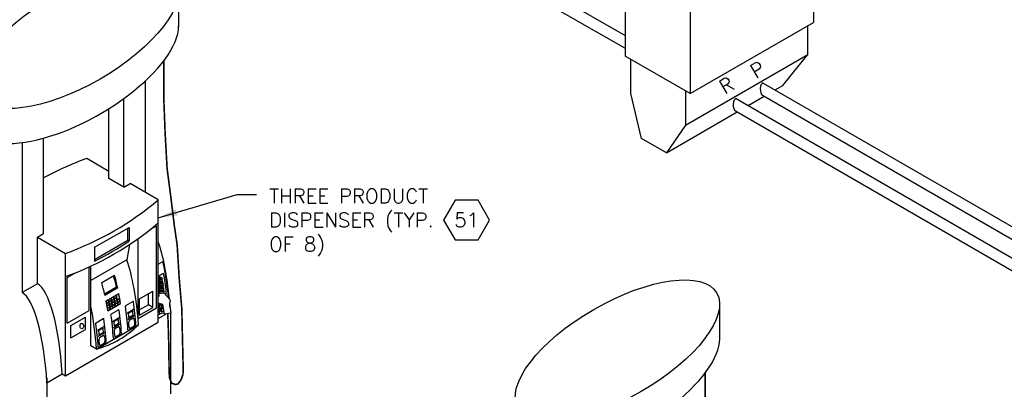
# Model space of a CAD drawing. Extents: x -15981 to -11679, y 2285 to 5601.
# Tile 100 of 103: x -12910 to -12296, y 3679 to 3910. Entities that reach past the tile are written whole.
import ezdxf
from ezdxf.enums import TextEntityAlignment as Align

# ---------------------------------------------------------------- set-up
doc = ezdxf.new("R2010")
doc.units = 0
doc.header["$MEASUREMENT"] = 0
doc.header["$PDSIZE"] = 1
doc.layers.get('0').update_dxf_attribs({"linetype": 'CONTINUOUS'})
for name, color, linetype in [('DISPENSER', 3, 'CONTINUOUS'), ('PIPING-PRODUCT-PREMIUM', 5, 'CONTINUOUS'), ('PIPING-PRODUCT-REGULAR', 4, 'CONTINUOUS'), ('TEXT', 3, 'CONTINUOUS')]:
    doc.layers.add(name, color=color, linetype=linetype)
doc.styles.add('SIMPLEX', font='simplex')
doc.dimstyles.new('DIM96', dxfattribs={"dimscale": 96, "dimtxt": 0.125, "dimasz": 0.125, "dimexe": 0.0625, "dimexo": 0.0625, "dimgap": 0.0625, "dimtad": 1, "dimdec": 4, "dimzin": 3, "dimdsep": 46, "dimlunit": 4, "dimtxsty": 'SIMPLEX', "dimcen": 0, "dimdle": 0.0625, "dimclrd": 3, "dimclre": 3, "dimclrt": 3, "dimadec": 0, "dimazin": 0, "dimtfac": 1, "dimtdec": 4, "dimtmove": 2, "dimatfit": 3, "dimfxl": 1, "dimfrac": 2, "dimtolj": 1, "dimtzin": 0, "dimarcsym": 0})

# ---------------------------------------------------------------- blocks, each defined once
blk = doc.blocks.new('HEX')
at = {"color": 3}
blk.add_lwpolyline([(-0.0577, 0.1), (-0.1155, 0), (-0.0577, -0.1), (0.0577, -0.1), (0.1155, 0), (0.0577, 0.1)], close=True, dxfattribs=at)
at = {"color": 3, "style": 'SIMPLEX'}
blk.add_attdef('D#', text='', height=0.08, dxfattribs=at).set_placement((0, 0), align=Align.MIDDLE)

msp = doc.modelspace()

# ---------------------------------------------------------------- linework, layer by layer
at = {"layer": 'DISPENSER'}
for p, q in [((-12415.34, 3958.15), (-12415.34, 3908.06)), ((-12532.8, 3938.35), (-12532.8, 3887.09)), ((-12811.15, 3927.35), (-12811.15, 3905.25)), ((-12492.23, 3917.99), (-12492.23, 3863.67)), ((-12492.23, 3863.67), (-12415.34, 3908.06)), ((-12492.23, 3863.67), (-12532.8, 3887.09)), ((-12831.74, 3802.05), (-12831.74, 3871.66)), ((-12845.15, 3805.32), (-12845.15, 3860.65)), ((-12854.49, 3810.71), (-12854.49, 3854.33)), ((-12908.63, 3833.11), (-12908.63, 3739.62)), ((-12895.23, 3776.41), (-12895.23, 3835.88)), ((-12854.49, 3815.19), (-12868.35, 3823.19)), ((-12845.15, 3805.32), (-12854.49, 3810.71)), ((-12845.15, 3805.32), (-12841.27, 3807.56)), ((-12823.78, 3797.46), (-12841.27, 3807.56)), ((-12823.78, 3721.19), (-12823.78, 3797.46)), ((-12899.1, 3774.17), (-12895.23, 3776.41)), ((-12899.1, 3745.12), (-12899.1, 3774.17)), ((-12899.1, 3774.17), (-12881.61, 3764.07)), ((-12841.66, 3769.62), (-12843.38, 3760.09)), ((-12836.34, 3723.47), (-12836.34, 3773.27)), ((-12881.61, 3687.81), (-12881.61, 3764.07)), ((-12843.38, 3760.09), (-12865.77, 3747.16)), ((-12865.77, 3706.48), (-12865.77, 3756.14)), ((-12899.1, 3745.12), (-12908.63, 3739.62)), ((-12473.83, 3732.6), (-12473.83, 3710.5)), ((-12843.21, 3726.89), (-12839.15, 3729.23)), ((-12816.25, 3726.68), (-12816.25, 3676.59)), ((-12881.61, 3687.81), (-12823.78, 3721.19)), ((-12862.21, 3704.42), (-12836.05, 3719.52)), ((-12852.21, 3721.69), (-12848.15, 3724.04)), ((-12851.78, 3717.91), (-12847.73, 3720.25)), ((-12842.78, 3723.11), (-12838.73, 3725.45)), ((-12861.71, 3716.21), (-12857.65, 3718.55)), ((-12861.28, 3712.43), (-12857.23, 3714.77)), ((-12862.21, 3704.42), (-12865.77, 3706.48)), ((-12893.14, 3683.46), (-12883.61, 3688.96)), ((-12883.61, 3688.96), (-12881.61, 3687.81)), ((-12893.14, 3686.53), (-12893.14, 3632.2))]:
    msp.add_line(p, q, dxfattribs=at)
at = {"layer": 'DISPENSER', "color": 2}
for p, q in [((-12418.91, 3887.99), (-12418.91, 3906)), ((-12495.15, 3843.97), (-12418.91, 3887.99)), ((-12828.54, 3779.13), (-12824.78, 3781.3)), ((-12824.78, 3730.15), (-12824.78, 3781.3)), ((-12863.42, 3767.9), (-12841.97, 3780.28)), ((-12841.97, 3780.28), (-12841.97, 3771.79)), ((-12863.42, 3767.9), (-12863.42, 3759.3)), ((-12823.78, 3757.31), (-12821.45, 3758.66)), ((-12880.61, 3749.06), (-12875.85, 3751.81)), ((-12866.77, 3728.48), (-12866.77, 3755.68)), ((-12859.05, 3745.86), (-12851.05, 3750.48)), ((-12823.78, 3749.83), (-12820.46, 3751.74)), ((-12880.61, 3720.5), (-12880.61, 3749.06)), ((-12857.08, 3738.09), (-12849.08, 3742.71)), ((-12835.39, 3735.73), (-12827.06, 3740.54)), ((-12827.06, 3730.42), (-12827.06, 3740.54)), ((-12855.24, 3728.21), (-12847.24, 3732.83)), ((-12844.01, 3731.54), (-12839.62, 3734.07)), ((-12835.39, 3725.61), (-12835.39, 3735.73)), ((-12880.61, 3720.5), (-12866.77, 3728.48)), ((-12853.01, 3726.34), (-12848.62, 3728.88)), ((-12836.34, 3723.47), (-12824.78, 3730.15)), ((-12835.39, 3725.61), (-12827.06, 3730.42)), ((-12823.78, 3725.81), (-12822.62, 3726.48)), ((-12823.78, 3723.5), (-12818.97, 3726.28)), ((-12878.25, 3719.09), (-12869.13, 3724.36)), ((-12869.13, 3716.65), (-12869.13, 3724.36)), ((-12878.25, 3711.38), (-12878.25, 3719.09)), ((-12878.25, 3711.38), (-12869.13, 3716.65)), ((-12851.31, 3711.01), (-12846.92, 3713.54)), ((-12842.31, 3716.2), (-12837.92, 3718.73)), ((-12860.81, 3705.52), (-12856.42, 3708.05))]:
    msp.add_line(p, q, dxfattribs=at)
at = {"layer": 'DISPENSER', "color": 7}
for p, q in [((-12842.77, 3772.24), (-12842.77, 3779.82)), ((-12863.42, 3760.32), (-12842.77, 3772.24)), ((-12841.97, 3771.79), (-12842.77, 3772.24)), ((-12821.26, 3748.64), (-12823.78, 3748.27)), ((-12821.74, 3747.93), (-12823.78, 3747.63)), ((-12821.1, 3747.52), (-12823.78, 3747.13)), ((-12821.58, 3746.81), (-12823.78, 3746.49)), ((-12820.93, 3746.4), (-12823.78, 3745.98)), ((-12821.41, 3745.69), (-12823.78, 3745.34)), ((-12820.77, 3745.28), (-12823.78, 3744.84)), ((-12821.25, 3744.57), (-12823.78, 3744.2)), ((-12820.6, 3744.17), (-12823.78, 3743.7)), ((-12857.26, 3738.9), (-12849.87, 3743.16)), ((-12851.4, 3737.22), (-12850.03, 3738.01)), ((-12849.08, 3742.71), (-12849.87, 3743.16)), ((-12849.8, 3738.14), (-12848.43, 3738.93)), ((-12829.84, 3732.03), (-12829.84, 3738.93)), ((-12820.44, 3743.05), (-12823.78, 3742.56)), ((-12820.27, 3741.93), (-12823.78, 3741.42)), ((-12820.11, 3740.81), (-12823.78, 3740.27)), ((-12821.08, 3743.46), (-12823.72, 3743.07)), ((-12820.92, 3742.34), (-12823.55, 3741.95)), ((-12820.75, 3741.22), (-12823.39, 3740.83)), ((-12856.2, 3734.44), (-12854.83, 3735.24)), ((-12855.95, 3733.13), (-12854.58, 3733.93)), ((-12855.9, 3732.87), (-12852.93, 3734.59)), ((-12855.67, 3731.56), (-12854.3, 3732.35)), ((-12855.62, 3731.3), (-12854.25, 3732.09)), ((-12854.6, 3735.37), (-12853.23, 3736.16)), ((-12854.35, 3734.06), (-12852.98, 3734.85)), ((-12854.07, 3732.49), (-12852.7, 3733.28)), ((-12854.02, 3732.22), (-12852.65, 3733.01)), ((-12853.8, 3730.91), (-12852.43, 3731.7)), ((-12853, 3736.29), (-12851.63, 3737.08)), ((-12852.75, 3734.98), (-12851.38, 3735.77)), ((-12852.7, 3734.72), (-12851.33, 3735.51)), ((-12852.47, 3733.41), (-12851.1, 3734.2)), ((-12852.42, 3733.15), (-12851.05, 3733.94)), ((-12852.2, 3731.83), (-12850.83, 3732.62)), ((-12852.15, 3731.57), (-12850.78, 3732.36)), ((-12851.15, 3735.91), (-12849.78, 3736.7)), ((-12851.1, 3735.64), (-12849.73, 3736.44)), ((-12850.87, 3734.33), (-12849.5, 3735.12)), ((-12850.82, 3734.07), (-12849.45, 3734.86)), ((-12850.6, 3732.76), (-12849.23, 3733.55)), ((-12850.55, 3732.49), (-12849.18, 3733.29)), ((-12850.34, 3731.18), (-12848.97, 3731.97)), ((-12849.27, 3735.26), (-12847.9, 3736.05)), ((-12849.22, 3734.99), (-12847.85, 3735.79)), ((-12849, 3733.68), (-12847.63, 3734.47)), ((-12848.95, 3733.42), (-12847.58, 3734.21)), ((-12848.74, 3732.11), (-12847.37, 3732.89)), ((-12829.84, 3732.03), (-12835.39, 3728.83)), ((-12827.06, 3730.42), (-12829.84, 3732.03)), ((-12855.4, 3729.99), (-12854.03, 3730.78)), ((-12855.35, 3729.72), (-12853.98, 3730.51)), ((-12855.14, 3728.41), (-12853.77, 3729.2)), ((-12853.75, 3730.65), (-12852.38, 3731.44)), ((-12853.54, 3729.33), (-12852.17, 3730.12)), ((-12851.94, 3730.26), (-12850.57, 3731.05))]:
    msp.add_line(p, q, dxfattribs=at)
at = {"layer": 'DISPENSER', "color": 1}
for p, q in [((-12822.98, 3750.29), (-12822.78, 3748.92)), ((-12821.9, 3749.05), (-12823.78, 3748.77)), ((-12821.9, 3749.05), (-12823.78, 3748.77)), ((-12821.9, 3749.05), (-12821.26, 3748.64)), ((-12821.26, 3748.64), (-12821.74, 3747.93)), ((-12821.74, 3747.93), (-12821.1, 3747.52)), ((-12821.1, 3747.52), (-12821.58, 3746.81)), ((-12821.58, 3746.81), (-12820.93, 3746.4)), ((-12820.93, 3746.4), (-12821.41, 3745.69)), ((-12821.41, 3745.69), (-12820.77, 3745.28)), ((-12820.77, 3745.28), (-12821.25, 3744.57)), ((-12821.25, 3744.57), (-12820.6, 3744.17)), ((-12820.6, 3744.17), (-12821.08, 3743.46)), ((-12823.78, 3743.12), (-12823.72, 3743.07)), ((-12823.72, 3743.07), (-12823.78, 3743)), ((-12823.78, 3742.14), (-12823.55, 3741.95)), ((-12823.55, 3741.95), (-12823.78, 3741.69)), ((-12823.78, 3741.15), (-12823.39, 3740.83)), ((-12823.39, 3740.83), (-12823.78, 3740.38)), ((-12823.78, 3740.17), (-12823.22, 3739.72)), ((-12820.59, 3740.1), (-12823.22, 3739.72)), ((-12823.22, 3739.72), (-12823.14, 3739.16)), ((-12821.08, 3743.46), (-12820.44, 3743.05)), ((-12820.44, 3743.05), (-12820.92, 3742.34)), ((-12820.92, 3742.34), (-12820.27, 3741.93)), ((-12820.27, 3741.93), (-12820.75, 3741.22)), ((-12820.75, 3741.22), (-12820.11, 3740.81)), ((-12820.11, 3740.81), (-12820.59, 3740.1)), ((-12820.59, 3740.1), (-12820.51, 3739.54))]:
    msp.add_line(p, q, dxfattribs=at)
at = {"layer": 'DISPENSER', "color": 2}
for points in [[(-12439.25, 3865.94), (-12434.39, 3868.75), (-12418.91, 3887.99)], [(-12495.15, 3865.36), (-12495.15, 3843.97), (-12507.06, 3826.79), (-12522.55, 3835.73), (-12529.23, 3863.64), (-12529.23, 3885.03)], [(-12456.13, 3856.2), (-12446.13, 3861.97)], [(-12507.06, 3826.79), (-12463.01, 3852.23)], [(-12856.34, 3734.51), (-12848.34, 3739.13)]]:
    msp.add_lwpolyline(points, dxfattribs=at)
at = {"layer": 'DISPENSER', "const_width": 1}
for points in [[(-12820.27, 3884.18), (-12820.27, 3859.07), (-12819.52, 3839.49), (-12818.27, 3816.99), (-12815.77, 3797.82), (-12813.68, 3780.73), (-12812.01, 3769.48), (-12810.76, 3749.07), (-12809.09, 3729.48), (-12808.68, 3710.73), (-12808.26, 3693.23), (-12808.35, 3688.79), (-12809.43, 3685.55), (-12811.35, 3682.78), (-12813.08, 3682.33), (-12815.47, 3683.17), (-12816.79, 3686.6), (-12817.05, 3691.31), (-12817.09, 3697.03), (-12817.25, 3702), (-12817.25, 3708.01), (-12817.37, 3712.09), (-12817.49, 3716.3), (-12817.61, 3721.34), (-12817.92, 3726.44)], [(-12482.95, 3689.43), (-12482.95, 3664.32)]]:
    msp.add_lwpolyline(points, dxfattribs=at)
at = {"layer": 'DISPENSER', "color": 7}
for points in [[(-12849.78, 3736.7, 0.001855), (-12850.03, 3738.01)], [(-12849.27, 3735.26, 0.004071), (-12849.8, 3738.14, 0.004071)], [(-12847.9, 3736.05), (-12847.9, 3736.05, 0.004293), (-12848.43, 3738.93)], [(-12855.95, 3733.13, 0.001852), (-12856.2, 3734.44)], [(-12855.67, 3731.56, 0.00185), (-12855.9, 3732.87, 0.00185)], [(-12854.58, 3733.93, 0.001855), (-12854.83, 3735.24)], [(-12854.35, 3734.06, 0.001852), (-12854.6, 3735.37)], [(-12854.3, 3732.35, 0.001853), (-12854.53, 3733.66)], [(-12854.07, 3732.49, 0.00185), (-12854.3, 3733.8)], [(-12854.03, 3730.78, 0.001852), (-12854.25, 3732.09, 0.001852)], [(-12853.8, 3730.91, 0.001849), (-12854.02, 3732.22)], [(-12852.98, 3734.85, 0.001855), (-12853.23, 3736.16)], [(-12852.75, 3734.98, 0.001852), (-12853, 3736.29)], [(-12852.7, 3733.28, 0.001853), (-12852.93, 3734.59)], [(-12852.47, 3733.41, 0.00185), (-12852.7, 3734.72)], [(-12852.43, 3731.7, 0.001852), (-12852.65, 3733.01)], [(-12852.2, 3731.83, 0.001849), (-12852.42, 3733.15)], [(-12851.38, 3735.77, 0.001855), (-12851.63, 3737.08)], [(-12851.15, 3735.91, 0.001852), (-12851.4, 3737.22)], [(-12851.1, 3734.2, 0.001853), (-12851.33, 3735.51)], [(-12850.87, 3734.33, 0.00185), (-12851.1, 3735.64)], [(-12850.83, 3732.62, 0.001852), (-12851.05, 3733.94, 0.001852)], [(-12850.6, 3732.76, 0.001849), (-12850.82, 3734.07, 0.001849)], [(-12850.57, 3731.05, 0.001851), (-12850.78, 3732.36)], [(-12850.34, 3731.18, 0.001848), (-12850.55, 3732.49)], [(-12849.5, 3735.12, 0.001853), (-12849.73, 3736.44)], [(-12849.23, 3733.55, 0.001852), (-12849.45, 3734.86, 0.001852)], [(-12849, 3733.68, 0.001849), (-12849.22, 3734.99, 0.001849)], [(-12848.97, 3731.97, 0.001851), (-12849.18, 3733.29, 0.001851)], [(-12848.74, 3732.11, 0.001848), (-12848.95, 3733.42, 0.001848)], [(-12847.63, 3734.47), (-12847.63, 3734.47, 0.001822), (-12847.85, 3735.79)], [(-12847.37, 3732.89), (-12847.37, 3732.89, 0.001749), (-12847.58, 3734.21)], [(-12855.4, 3729.99, 0.001849), (-12855.62, 3731.3, 0.001849)], [(-12855.14, 3728.41, 0.001848), (-12855.35, 3729.72)], [(-12853.77, 3729.2, 0.001851), (-12853.98, 3730.51)], [(-12853.54, 3729.33, 0.001848), (-12853.75, 3730.65)], [(-12852.17, 3730.12, 0.001851), (-12852.38, 3731.44)], [(-12851.94, 3730.26, 0.001848), (-12852.15, 3731.57)]]:
    msp.add_lwpolyline(points, format="xyb", dxfattribs=at)
at = {"layer": 'DISPENSER'}
for points in [[(-12823.78, 3736.76), (-12823.15, 3737.55), (-12823.38, 3739.12), (-12820.38, 3739.56), (-12816.53, 3735.33), (-12816.36, 3734.15), (-12816.83, 3733.14), (-12815.89, 3726.73), (-12819.95, 3726.14), (-12820.85, 3732.26), (-12823.78, 3733.07)], [(-12820.06, 3726.86), (-12822.88, 3726.45), (-12823.78, 3732.59)]]:
    msp.add_lwpolyline(points, dxfattribs=at)
for points in [[(-12820.22, 3727.94), (-12821.4, 3727.56, -0.46232), (-12822.37, 3728.17), (-12823.06, 3732.87)], [(-12822.98, 3732.35), (-12821.95, 3731.7, -0.226401), (-12821.8, 3731.07), (-12822.33, 3728.02)], [(-12822.71, 3732.77), (-12821.62, 3732.09, -0.243692), (-12821.31, 3730.98), (-12821.9, 3727.58)]]:
    msp.add_lwpolyline(points, format="xyb", dxfattribs=at)
at = {"layer": 'DISPENSER', "color": 1}
for points in [[(-12842.47, 3726.27, -0.001985), (-12842.27, 3724.42), (-12842.27, 3724.42, 0.543613), (-12841.9, 3724.22), (-12839.67, 3725.51, 0.297132), (-12839.42, 3726), (-12839.42, 3726, 0.002001), (-12839.63, 3727.85, 0.539267), (-12840.01, 3728.03), (-12842.22, 3726.75, 0.297833)], [(-12851.47, 3721.07, -0.001985), (-12851.27, 3719.22), (-12851.27, 3719.22, 0.543613), (-12850.9, 3719.03), (-12848.67, 3720.31, 0.297132), (-12848.42, 3720.8), (-12848.42, 3720.8, 0.002001), (-12848.63, 3722.65, 0.539267), (-12849.01, 3722.84), (-12851.22, 3721.56, 0.297833)], [(-12860.97, 3715.58, -0.001985), (-12860.77, 3713.73), (-12860.77, 3713.73, 0.543613), (-12860.4, 3713.54), (-12858.17, 3714.83, 0.297132), (-12857.92, 3715.32), (-12857.92, 3715.32, 0.002001), (-12858.13, 3717.17, 0.539267), (-12858.51, 3717.35), (-12860.72, 3716.07, 0.297833)]]:
    msp.add_lwpolyline(points, format="xyb", close=True, dxfattribs=at)
at = {"layer": 'DISPENSER', "color": 2}
for points in [[(-12862.75, 3720.36, -0.305739), (-12862.51, 3720.86), (-12858.12, 3723.39, -0.531751), (-12857.75, 3723.21)], [(-12841.75, 3717.4, 0.441442), (-12841.4, 3717.29), (-12838.92, 3718.72, 0.191447), (-12838.69, 3719.01, 0.189181), (-12839.07, 3723.51, 0.433762), (-12839.42, 3723.62), (-12841.87, 3722.2, 0.195171), (-12842.1, 3721.9, 0.178806), (-12841.75, 3717.4)], [(-12850.75, 3712.2, 0.441442), (-12850.4, 3712.09), (-12847.92, 3713.52, 0.191447), (-12847.69, 3713.81, 0.189181), (-12848.07, 3718.32, 0.433762), (-12848.42, 3718.42), (-12850.87, 3717, 0.195171), (-12851.1, 3716.71, 0.178806), (-12850.75, 3712.2)], [(-12860.25, 3706.72, 0.441442), (-12859.9, 3706.6), (-12857.42, 3708.04, 0.191447), (-12857.19, 3708.33, 0.189181), (-12857.57, 3712.83, 0.433762), (-12857.92, 3712.94), (-12860.37, 3711.52, 0.195171), (-12860.6, 3711.22, 0.178806), (-12860.25, 3706.72)]]:
    msp.add_lwpolyline(points, format="xyb", dxfattribs=at)
at = {"layer": 'DISPENSER'}
for centre, radius, start, end in [((-12805.37, 3647.33), 186.8, 109.70383, 118.75156), ((-12944.59, 3939.93), 186.8, 289.70383, 310.29617), ((-12944.59, 3925.5), 186.8, 289.70383, 310.29617), ((-12878.97, 3763.65), 61.55, 285.79898, 314.20102)]:
    msp.add_arc(centre, radius, start, end, dxfattribs=at)
at = {"layer": 'DISPENSER', "color": 2}
for centre, radius, start, end in [((-12946.5, 3926.6), 186.8, 296.40808, 304.0252), ((-12821.2, 3758.22), 0.5, 12.05874, 120), ((-12820.75, 3739.37), 2, 324.06615, 6.32529), ((-12839.5, 3733.86), 0.25, 7.99248, 120), ((-12852.76, 3725.91), 0.5, 120, 188.00171), ((-12848.5, 3728.66), 0.25, 7.99249, 120), ((-12843.76, 3731.11), 0.5, 120, 188.00171), ((-12847.17, 3713.97), 0.5, 300, 4.36113), ((-12842.43, 3716.42), 0.25, 184.37972, 300), ((-12838.17, 3719.17), 0.5, 300, 4.36113), ((-12856.67, 3708.48), 0.5, 300, 4.36113), ((-12851.43, 3711.22), 0.25, 184.37972, 300), ((-12860.93, 3705.74), 0.25, 184.37972, 300)]:
    msp.add_arc(centre, radius, start, end, dxfattribs=at)
at = {"layer": 'DISPENSER'}
for centre in [(-12874.86, 3898.3), (-12537.54, 3703.55)]:
    msp.add_ellipse(centre, major_axis=(-61.98, -35.78), ratio=0.413103, dxfattribs=at)
for centre, major_axis, ratio, start_param, end_param in [((-12874.86, 3876.57), (-61.98, -35.78), 0.413103, 6.043584, 9.196117), ((-12831.79, 3719.46), (-2.11, 65.07), 0.244624, 4.956517, 5.628974), ((-12851.4, 3708.15), (-2.11, 65.07), 0.244624, 4.880239, 5.628974), ((-12899.15, 3680.57), (-2.11, 65.07), 0.244624, 4.833761, 6.148341), ((-12908.69, 3675.07), (-2.11, 65.07), 0.244624, 4.833761, 6.148341), ((-12831.79, 3719.46), (-2.11, 65.07), 0.244624, 4.871248, 4.921949), ((-12831.79, 3719.46), (-2.11, 65.07), 0.244624, 4.871248, 4.921949), ((-12877.55, 3693.04), (-2.11, 65.07), 0.244624, 4.880239, 5.328056), ((-12537.54, 3681.82), (-61.98, -35.78), 0.413103, 6.043584, 9.196117)]:
    msp.add_ellipse(centre, major_axis=major_axis, ratio=ratio, start_param=start_param, end_param=end_param, dxfattribs=at)
at = {"layer": 'DISPENSER', "color": 7}
msp.add_ellipse((-12861.27, 3703.36), major_axis=(-2.11, 65.07), ratio=0.244624, start_param=5.362633, end_param=5.506849, dxfattribs=at)
at = {"layer": 'DISPENSER', "color": 2}
for centre, start_param, end_param in [((-12860.47, 3702.9), 5.362633, 5.524395), ((-12868.47, 3698.29), 5.362633, 5.524395), ((-12860.47, 3702.9), 5.182346, 5.294844), ((-12868.47, 3698.29), 5.182346, 5.294844), ((-12852.97, 3707.23), 4.889465, 5.126567), ((-12866.97, 3699.15), 4.890753, 5.127124), ((-12861.97, 3702.04), 4.889465, 5.126567), ((-12857.97, 3704.35), 4.890753, 5.127124), ((-12876.47, 3693.67), 4.890753, 5.127124), ((-12871.47, 3696.55), 4.889465, 5.126567)]:
    msp.add_ellipse(centre, major_axis=(-2.11, 65.07), ratio=0.244624, start_param=start_param, end_param=end_param, dxfattribs=at)
at = {"layer": 'DISPENSER', "color": 1}
msp.add_ellipse((-12871.37, 3718.75), major_axis=(0, 1.67), ratio=0.698745, dxfattribs=at)
at = {"layer": 'DISPENSER', "color": 2}
msp.add_open_spline([(-12817.42, 3736.31), (-12817.43, 3736.42), (-12817.44, 3736.53), (-12818.02, 3742.44), (-12818.77, 3748), (-12820.01, 3754.92), (-12820.35, 3756.66), (-12820.71, 3758.33)], degree=3, knots=[4.9670864, 4.9670864, 4.9670864, 4.9670864, 4.9724958, 4.9724958, 5.2499643, 5.2499643, 5.346627, 5.346627, 5.346627, 5.346627], dxfattribs=at)
msp.add_open_spline([(-12818.76, 3739.59), (-12819.23, 3743.81), (-12819.8, 3747.9), (-12820.46, 3751.74)], degree=3, dxfattribs=at)
at = {"layer": 'DISPENSER'}
for p in [(-12848.84, 3731.91), (-12853.64, 3729.13), (-12852.04, 3730.06), (-12850.44, 3730.98)]:
    msp.add_point(p, dxfattribs=at)
at = {"layer": 'PIPING-PRODUCT-PREMIUM'}
for p, q in [((-12463.61, 3860.52), (-12195.48, 3705.72, 0)), ((-12464.05, 3852.83), (-12195.48, 3697.77, 0))]:
    msp.add_line(p, q, dxfattribs=at)
msp.add_ellipse((-12463.61, 3856.61), major_axis=(0, -3.91), ratio=0.45242, start_param=3.141593, end_param=6.029248, dxfattribs=at)
at = {"layer": 'PIPING-PRODUCT-REGULAR'}
for p, q in [((-12764.29, 4033.49), (-12532.8, 3899.84)), ((-12764.73, 4025.8), (-12532.8, 3891.89)), ((-12446.73, 3870.26), (-12195.48, 3725.21, 0)), ((-12447.18, 3862.58), (-12195.48, 3717.26, 0))]:
    msp.add_line(p, q, dxfattribs=at)
msp.add_ellipse((-12446.73, 3866.36), major_axis=(0, -3.91), ratio=0.45242, start_param=3.141593, end_param=6.029248, dxfattribs=at)

# ---------------------------------------------------------------- block references
at = {"layer": 'TEXT'}
ref = msp.add_blockref('HEX', (-12631.59, 3784.85), dxfattribs=dict(at, xscale=123.759022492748, yscale=123.759022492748, zscale=123.759022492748))
ref.add_attrib('D#', '51', dxfattribs={"layer": '0', "height": 9, "style": 'SIMPLEX'}).set_placement((-12631.59, 3784.85), align=Align.MIDDLE)

# ---------------------------------------------------------------- texts
at = {"layer": 'DISPENSER', "style": 'SIMPLEX'}
for s, p in [('P', (-12451.41, 3872.64)), ('R', (-12470.74, 3862.94))]:
    msp.add_text(s, height=9, rotation=30.86983, dxfattribs=at).set_placement(p)
at = {"layer": 'TEXT', "insert": (-12754.64, 3804.31), "char_height": 9, "width": 111.824, "attachment_point": 1, "style": 'SIMPLEX'}
msp.add_mtext('\\pt153;THREE PRODUCT DISPENSER (TYP. OF 8)', dxfattribs=at)

# ---------------------------------------------------------------- leaders
at = {"layer": 'TEXT'}
msp.add_leader([(-12823.78, 3786.24), (-12774.69, 3800.69), (-12762.64, 3800.69)], dimstyle='DIM96', override={"dimgap": 0.0625, "dimtad": 0}, dxfattribs=at)

doc.saveas('drawing.dxf')
